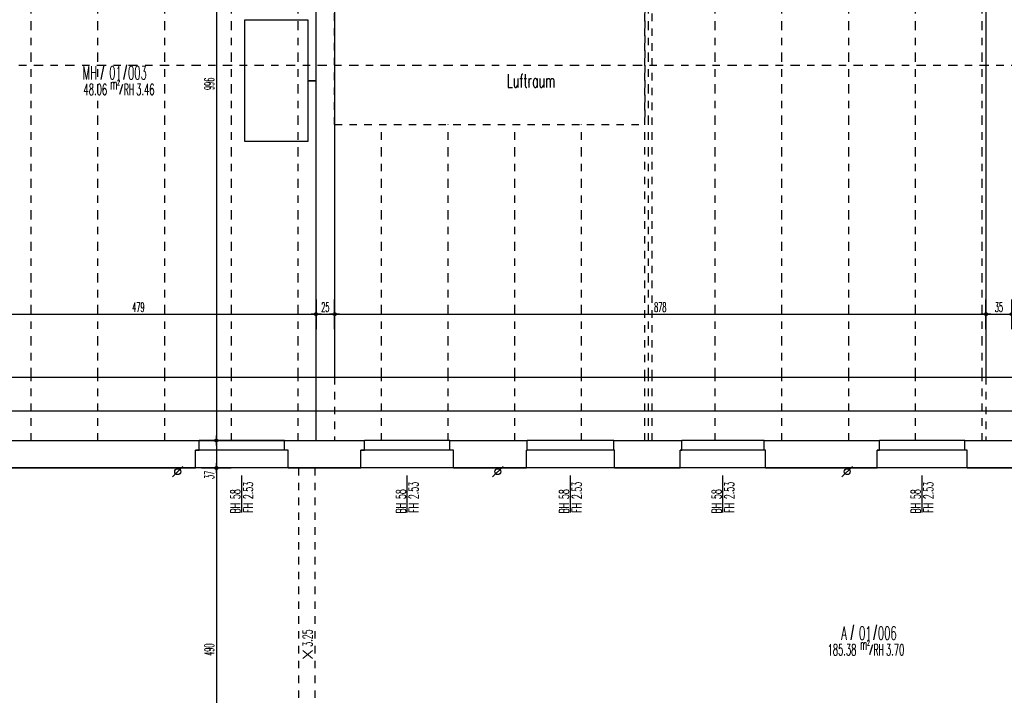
# Model space of a CAD drawing. Extents: x -14.3 to 68.8, y -3.9 to 57.4.
# Tile 9 of 46: x 1.2 to 14.5, y 7.4 to 16.5. Entities that reach past the tile are written whole.
import ezdxf
from ezdxf.enums import TextEntityAlignment as Align

# ---------------------------------------------------------------- set-up
doc = ezdxf.new("R2010")
doc.units = 0
doc.header["$LTSCALE"] = 0.25
doc.header["$MEASUREMENT"] = 0
doc.header["$PDMODE"] = 34
doc.header["$PDSIZE"] = 0.06
for name, pattern in [('BOS_PUNKT', [0.18, 0, -0.18]), ('BOS_STRICH', [0.4, 0.2, -0.2]), ('STRICHPUNKT', [1, 0.5, -0.25, 0, -0.25])]:
    doc.linetypes.add(name, pattern=pattern)
doc.layers.get('0').update_dxf_attribs({"color": 30, "linetype": 'CONTINUOUS'})
doc.layers.get('DEFPOINTS').update_dxf_attribs({"linetype": 'CONTINUOUS'})
for name, color, linetype in [('01ATTRMB', 7, 'CONTINUOUS'), ('01BEM-A', 7, 'CONTINUOUS'), ('01BEM-FEN', 7, 'CONTINUOUS'), ('01BEM-I', 7, 'CONTINUOUS'), ('01DCH', 3, 'CONTINUOUS'), ('01DCH-S', 7, 'CONTINUOUS'), ('01FEN', 4, 'CONTINUOUS'), ('01FEN-U', 7, 'BOS_PUNKT'), ('01FLA-NGF', 1, 'CONTINUOUS'), ('01FLA-POLY1', 1, 'CONTINUOUS'), ('01TGA-STG', 4, 'CONTINUOUS'), ('01TXT', 7, 'CONTINUOUS'), ('01WAN', 3, 'CONTINUOUS'), ('01WAN-S', 7, 'CONTINUOUS'), ('01WAN-UZ', 7, 'BOS_PUNKT'), ('01WAN-V', 3, 'BOS_STRICH')]:
    doc.layers.add(name, color=color, linetype=linetype)
doc.styles.add('BOS', font='romans.shx', dxfattribs={"width": 0.6})
doc.styles.add('BOS-BEM', font='romans.shx', dxfattribs={"width": 0.5})
doc.dimstyles.new('BOS-130', dxfattribs={"dimscale": 0.001, "dimtxt": 130, "dimasz": 10.666667, "dimexe": 1.8, "dimexo": 0.1, "dimgap": 30, "dimtad": 1, "dimdec": 4, "dimlfac": 100, "dimrnd": 0.5, "dimzin": 12, "dimtxsty": 'BOS-BEM', "dimblk1": 'BOS-BEM', "dimblk2": 'BOS-BEM', "dimsah": 1, "dimcen": 1.5, "dimse1": 1, "dimse2": 1, "dimclrd": 256, "dimclre": 256, "dimclrt": 256, "dimazin": 3, "dimtfac": 1, "dimtdec": 4, "dimtmove": 0, "dimatfit": 3, "dimtvp": 1.2, "dimtolj": 1, "dimtzin": 0})
doc.dimstyles.new('BOS-180', dxfattribs={"dimscale": 0.001, "dimtxt": 180, "dimasz": 13, "dimexe": 1.8, "dimexo": 0.1, "dimgap": 50, "dimtad": 1, "dimdec": 4, "dimlfac": 100, "dimrnd": 0.5, "dimzin": 12, "dimtxsty": 'BOS-BEM', "dimblk1": 'BOS-BEM', "dimblk2": 'BOS-BEM', "dimsah": 1, "dimcen": 1.5, "dimse1": 1, "dimse2": 1, "dimclrd": 256, "dimclre": 256, "dimclrt": 256, "dimazin": 3, "dimtfac": 1, "dimtdec": 4, "dimtmove": 0, "dimatfit": 3, "dimtvp": 1.2, "dimtolj": 1, "dimtzin": 0})

# ---------------------------------------------------------------- blocks, each defined once
blk = doc.blocks.new('BL_TGA-STGL')
blk.add_line((-0.071, -0.071), (0.071, 0.071))
blk.add_circle((0, 0), 0.04)
blk = doc.blocks.new('BOS-BEM')
for p, q in [((0, -18.75), (0, 18.75)), ((-6.25, 0), (6.25, 0))]:
    blk.add_line(p, q)
blk.add_circle((0, 0), 2)
blk = doc.blocks.new('*D806')
at = {"layer": '01BEM-A'}
blk.add_line((48.781, -2.462), (-4.007, -2.462), dxfattribs=at)
at = {"layer": 'DEFPOINTS', "color": 0}
for p in [(48.794, 10.707), (-4.02, 1.57), (-4.02, -2.462)]:
    blk.add_point(p, dxfattribs=at)
at = {"layer": '01BEM-A', "xscale": 0.013, "yscale": 0.013, "zscale": 0.013, "rotation": 180}
blk.add_blockref('BOS-BEM', (-4.02, -2.462), dxfattribs=at)
at = {"layer": '01BEM-A', "xscale": 0.013, "yscale": 0.013, "zscale": 0.013}
blk.add_blockref('BOS-BEM', (48.794, -2.462), dxfattribs=at)
at = {"layer": '01BEM-A', "insert": (22.387, -2.322), "char_height": 0.18, "attachment_point": 5, "style": 'BOS-BEM'}
blk.add_mtext('\\A1;5281.5', dxfattribs=at)
blk = doc.blocks.new('*D1019')
at = {"layer": '01BEM-A'}
blk.add_line((0.013, 25.573), (3.642, 25.573), dxfattribs=at)
at = {"layer": 'DEFPOINTS', "color": 0}
for p in [(3.655, 25.573), (0, 10.81), (3.655, 10.81)]:
    blk.add_point(p, dxfattribs=at)
at = {"layer": '01BEM-A', "xscale": 0.013, "yscale": 0.013, "zscale": 0.013, "rotation": 180}
blk.add_blockref('BOS-BEM', (0, 25.573), dxfattribs=at)
at = {"layer": '01BEM-A', "xscale": 0.013, "yscale": 0.013, "zscale": 0.013}
blk.add_blockref('BOS-BEM', (3.655, 25.573), dxfattribs=at)
at = {"layer": '01BEM-A', "insert": (1.827, 25.713), "char_height": 0.18, "attachment_point": 5, "style": 'BOS-BEM'}
blk.add_mtext('\\A1;365.5', dxfattribs=at)
blk = doc.blocks.new('*D1018')
at = {"layer": '01BEM-A'}
blk.add_line((3.668, 25.573), (4.792, 25.573), dxfattribs=at)
at = {"layer": 'DEFPOINTS', "color": 0}
for p in [(4.805, 25.573), (3.655, 10.81), (4.805, 10.81)]:
    blk.add_point(p, dxfattribs=at)
at = {"layer": '01BEM-A', "xscale": 0.013, "yscale": 0.013, "zscale": 0.013, "rotation": 180}
blk.add_blockref('BOS-BEM', (3.655, 25.573), dxfattribs=at)
at = {"layer": '01BEM-A', "xscale": 0.013, "yscale": 0.013, "zscale": 0.013}
blk.add_blockref('BOS-BEM', (4.805, 25.573), dxfattribs=at)
at = {"layer": '01BEM-A', "insert": (4.23, 25.713), "char_height": 0.18, "attachment_point": 5, "style": 'BOS-BEM'}
blk.add_mtext('\\A1;115', dxfattribs=at)
blk = doc.blocks.new('*D1017')
at = {"layer": '01BEM-A'}
blk.add_line((4.818, 25.573), (5.822, 25.573), dxfattribs=at)
at = {"layer": 'DEFPOINTS', "color": 0}
for p in [(5.835, 25.573), (4.805, 10.81), (5.835, 10.81)]:
    blk.add_point(p, dxfattribs=at)
at = {"layer": '01BEM-A', "xscale": 0.013, "yscale": 0.013, "zscale": 0.013, "rotation": 180}
blk.add_blockref('BOS-BEM', (4.805, 25.573), dxfattribs=at)
at = {"layer": '01BEM-A', "xscale": 0.013, "yscale": 0.013, "zscale": 0.013}
blk.add_blockref('BOS-BEM', (5.835, 25.573), dxfattribs=at)
at = {"layer": '01BEM-A', "insert": (5.32, 25.713), "char_height": 0.18, "attachment_point": 5, "style": 'BOS-BEM'}
blk.add_mtext('\\A1;103', dxfattribs=at)
blk = doc.blocks.new('*D1016')
at = {"layer": '01BEM-A'}
blk.add_line((5.848, 25.573), (7.022, 25.573), dxfattribs=at)
at = {"layer": 'DEFPOINTS', "color": 0}
for p in [(7.035, 25.573), (5.835, 10.81), (7.035, 10.81)]:
    blk.add_point(p, dxfattribs=at)
at = {"layer": '01BEM-A', "xscale": 0.013, "yscale": 0.013, "zscale": 0.013, "rotation": 180}
blk.add_blockref('BOS-BEM', (5.835, 25.573), dxfattribs=at)
at = {"layer": '01BEM-A', "xscale": 0.013, "yscale": 0.013, "zscale": 0.013}
blk.add_blockref('BOS-BEM', (7.035, 25.573), dxfattribs=at)
at = {"layer": '01BEM-A', "insert": (6.435, 25.713), "char_height": 0.18, "attachment_point": 5, "style": 'BOS-BEM'}
blk.add_mtext('\\A1;120', dxfattribs=at)
blk = doc.blocks.new('*D1015')
at = {"layer": '01BEM-A'}
blk.add_line((7.048, 25.573), (8.062, 25.573), dxfattribs=at)
at = {"layer": 'DEFPOINTS', "color": 0}
for p in [(8.075, 25.573), (7.035, 10.81), (8.075, 10.81)]:
    blk.add_point(p, dxfattribs=at)
at = {"layer": '01BEM-A', "xscale": 0.013, "yscale": 0.013, "zscale": 0.013, "rotation": 180}
blk.add_blockref('BOS-BEM', (7.035, 25.573), dxfattribs=at)
at = {"layer": '01BEM-A', "xscale": 0.013, "yscale": 0.013, "zscale": 0.013}
blk.add_blockref('BOS-BEM', (8.075, 25.573), dxfattribs=at)
at = {"layer": '01BEM-A', "insert": (7.555, 25.713), "char_height": 0.18, "attachment_point": 5, "style": 'BOS-BEM'}
blk.add_mtext('\\A1;104', dxfattribs=at)
blk = doc.blocks.new('*D1014')
at = {"layer": '01BEM-A'}
blk.add_line((8.088, 25.573), (9.232, 25.573), dxfattribs=at)
at = {"layer": 'DEFPOINTS', "color": 0}
for p in [(9.245, 25.573), (8.075, 10.81), (9.245, 10.81)]:
    blk.add_point(p, dxfattribs=at)
at = {"layer": '01BEM-A', "xscale": 0.013, "yscale": 0.013, "zscale": 0.013, "rotation": 180}
blk.add_blockref('BOS-BEM', (8.075, 25.573), dxfattribs=at)
at = {"layer": '01BEM-A', "xscale": 0.013, "yscale": 0.013, "zscale": 0.013}
blk.add_blockref('BOS-BEM', (9.245, 25.573), dxfattribs=at)
at = {"layer": '01BEM-A', "insert": (8.66, 25.713), "char_height": 0.18, "attachment_point": 5, "style": 'BOS-BEM'}
blk.add_mtext('\\A1;117', dxfattribs=at)
blk = doc.blocks.new('*D1013')
at = {"layer": '01BEM-A'}
blk.add_line((9.258, 25.573), (10.147, 25.573), dxfattribs=at)
at = {"layer": 'DEFPOINTS', "color": 0}
for p in [(10.16, 25.573), (9.245, 10.81), (10.16, 10.81)]:
    blk.add_point(p, dxfattribs=at)
at = {"layer": '01BEM-A', "xscale": 0.013, "yscale": 0.013, "zscale": 0.013, "rotation": 180}
blk.add_blockref('BOS-BEM', (9.245, 25.573), dxfattribs=at)
at = {"layer": '01BEM-A', "xscale": 0.013, "yscale": 0.013, "zscale": 0.013}
blk.add_blockref('BOS-BEM', (10.16, 25.573), dxfattribs=at)
at = {"layer": '01BEM-A', "insert": (9.703, 25.713), "char_height": 0.18, "attachment_point": 5, "style": 'BOS-BEM'}
blk.add_mtext('\\A1;91.5', dxfattribs=at)
blk = doc.blocks.new('*D1012')
at = {"layer": '01BEM-A'}
blk.add_line((10.173, 25.573), (11.257, 25.573), dxfattribs=at)
at = {"layer": 'DEFPOINTS', "color": 0}
for p in [(11.27, 25.573), (10.16, 10.81), (11.27, 10.81)]:
    blk.add_point(p, dxfattribs=at)
at = {"layer": '01BEM-A', "xscale": 0.013, "yscale": 0.013, "zscale": 0.013, "rotation": 180}
blk.add_blockref('BOS-BEM', (10.16, 25.573), dxfattribs=at)
at = {"layer": '01BEM-A', "xscale": 0.013, "yscale": 0.013, "zscale": 0.013}
blk.add_blockref('BOS-BEM', (11.27, 25.573), dxfattribs=at)
at = {"layer": '01BEM-A', "insert": (10.715, 25.713), "char_height": 0.18, "attachment_point": 5, "style": 'BOS-BEM'}
blk.add_mtext('\\A1;111', dxfattribs=at)
blk = doc.blocks.new('*D1011')
at = {"layer": '01BEM-A'}
blk.add_line((11.283, 25.573), (12.812, 25.573), dxfattribs=at)
at = {"layer": 'DEFPOINTS', "color": 0}
for p in [(12.825, 25.573), (11.27, 10.81), (12.825, 10.81)]:
    blk.add_point(p, dxfattribs=at)
at = {"layer": '01BEM-A', "xscale": 0.013, "yscale": 0.013, "zscale": 0.013, "rotation": 180}
blk.add_blockref('BOS-BEM', (11.27, 25.573), dxfattribs=at)
at = {"layer": '01BEM-A', "xscale": 0.013, "yscale": 0.013, "zscale": 0.013}
blk.add_blockref('BOS-BEM', (12.825, 25.573), dxfattribs=at)
at = {"layer": '01BEM-A', "insert": (12.047, 25.713), "char_height": 0.18, "attachment_point": 5, "style": 'BOS-BEM'}
blk.add_mtext('\\A1;155.5', dxfattribs=at)
blk = doc.blocks.new('*D1010')
at = {"layer": '01BEM-A'}
blk.add_line((12.838, 25.573), (13.962, 25.573), dxfattribs=at)
at = {"layer": 'DEFPOINTS', "color": 0}
for p in [(13.975, 25.573), (12.825, 10.81), (13.975, 10.81)]:
    blk.add_point(p, dxfattribs=at)
at = {"layer": '01BEM-A', "xscale": 0.013, "yscale": 0.013, "zscale": 0.013, "rotation": 180}
blk.add_blockref('BOS-BEM', (12.825, 25.573), dxfattribs=at)
at = {"layer": '01BEM-A', "xscale": 0.013, "yscale": 0.013, "zscale": 0.013}
blk.add_blockref('BOS-BEM', (13.975, 25.573), dxfattribs=at)
at = {"layer": '01BEM-A', "insert": (13.4, 25.713), "char_height": 0.18, "attachment_point": 5, "style": 'BOS-BEM'}
blk.add_mtext('\\A1;115', dxfattribs=at)
blk = doc.blocks.new('*D1009')
at = {"layer": '01BEM-A'}
blk.add_line((13.988, 25.573), (14.877, 25.573), dxfattribs=at)
at = {"layer": 'DEFPOINTS', "color": 0}
for p in [(14.89, 25.573), (13.975, 10.81), (14.89, 10.81)]:
    blk.add_point(p, dxfattribs=at)
at = {"layer": '01BEM-A', "xscale": 0.013, "yscale": 0.013, "zscale": 0.013, "rotation": 180}
blk.add_blockref('BOS-BEM', (13.975, 25.573), dxfattribs=at)
at = {"layer": '01BEM-A', "xscale": 0.013, "yscale": 0.013, "zscale": 0.013}
blk.add_blockref('BOS-BEM', (14.89, 25.573), dxfattribs=at)
at = {"layer": '01BEM-A', "insert": (14.432, 25.713), "char_height": 0.18, "attachment_point": 5, "style": 'BOS-BEM'}
blk.add_mtext('\\A1;91.5', dxfattribs=at)
blk = doc.blocks.new('*D1006')
at = {"layer": '01BEM-A'}
blk.add_line((0.393, 26.06), (3.592, 26.06), dxfattribs=at)
at = {"layer": 'DEFPOINTS', "color": 0}
for p in [(3.605, 26.06), (0.38, 10.44), (3.605, 10.44)]:
    blk.add_point(p, dxfattribs=at)
at = {"layer": '01BEM-A', "xscale": 0.013, "yscale": 0.013, "zscale": 0.013, "rotation": 180}
blk.add_blockref('BOS-BEM', (0.38, 26.06), dxfattribs=at)
at = {"layer": '01BEM-A', "xscale": 0.013, "yscale": 0.013, "zscale": 0.013}
blk.add_blockref('BOS-BEM', (3.605, 26.06), dxfattribs=at)
at = {"layer": '01BEM-A', "insert": (1.992, 26.2), "char_height": 0.18, "attachment_point": 5, "style": 'BOS-BEM'}
blk.add_mtext('\\A1;322.5', dxfattribs=at)
blk = doc.blocks.new('*D1005')
at = {"layer": '01BEM-A'}
blk.add_line((3.618, 26.06), (4.842, 26.06), dxfattribs=at)
at = {"layer": 'DEFPOINTS', "color": 0}
for p in [(4.855, 26.06), (3.605, 10.44), (4.855, 10.44)]:
    blk.add_point(p, dxfattribs=at)
at = {"layer": '01BEM-A', "xscale": 0.013, "yscale": 0.013, "zscale": 0.013, "rotation": 180}
blk.add_blockref('BOS-BEM', (3.605, 26.06), dxfattribs=at)
at = {"layer": '01BEM-A', "xscale": 0.013, "yscale": 0.013, "zscale": 0.013}
blk.add_blockref('BOS-BEM', (4.855, 26.06), dxfattribs=at)
at = {"layer": '01BEM-A', "insert": (4.23, 26.2), "char_height": 0.18, "attachment_point": 5, "style": 'BOS-BEM'}
blk.add_mtext('\\A1;125', dxfattribs=at)
blk = doc.blocks.new('*D1004')
at = {"layer": '01BEM-A'}
blk.add_line((4.868, 26.06), (5.822, 26.06), dxfattribs=at)
at = {"layer": 'DEFPOINTS', "color": 0}
for p in [(5.835, 26.06), (4.855, 10.44), (5.835, 10.44)]:
    blk.add_point(p, dxfattribs=at)
at = {"layer": '01BEM-A', "xscale": 0.013, "yscale": 0.013, "zscale": 0.013, "rotation": 180}
blk.add_blockref('BOS-BEM', (4.855, 26.06), dxfattribs=at)
at = {"layer": '01BEM-A', "xscale": 0.013, "yscale": 0.013, "zscale": 0.013}
blk.add_blockref('BOS-BEM', (5.835, 26.06), dxfattribs=at)
at = {"layer": '01BEM-A', "insert": (5.345, 26.2), "char_height": 0.18, "attachment_point": 5, "style": 'BOS-BEM'}
blk.add_mtext('\\A1;98', dxfattribs=at)
blk = doc.blocks.new('*D1003')
at = {"layer": '01BEM-A'}
blk.add_line((5.848, 26.06), (7.072, 26.06), dxfattribs=at)
at = {"layer": 'DEFPOINTS', "color": 0}
for p in [(7.085, 26.06), (5.835, 10.44), (7.085, 10.44)]:
    blk.add_point(p, dxfattribs=at)
at = {"layer": '01BEM-A', "xscale": 0.013, "yscale": 0.013, "zscale": 0.013, "rotation": 180}
blk.add_blockref('BOS-BEM', (5.835, 26.06), dxfattribs=at)
at = {"layer": '01BEM-A', "xscale": 0.013, "yscale": 0.013, "zscale": 0.013}
blk.add_blockref('BOS-BEM', (7.085, 26.06), dxfattribs=at)
at = {"layer": '01BEM-A', "insert": (6.46, 26.2), "char_height": 0.18, "attachment_point": 5, "style": 'BOS-BEM'}
blk.add_mtext('\\A1;125', dxfattribs=at)
blk = doc.blocks.new('*D1002')
at = {"layer": '01BEM-A'}
blk.add_line((7.098, 26.06), (8.052, 26.06), dxfattribs=at)
at = {"layer": 'DEFPOINTS', "color": 0}
for p in [(8.065, 26.06), (7.085, 10.44), (8.065, 10.44)]:
    blk.add_point(p, dxfattribs=at)
at = {"layer": '01BEM-A', "xscale": 0.013, "yscale": 0.013, "zscale": 0.013, "rotation": 180}
blk.add_blockref('BOS-BEM', (7.085, 26.06), dxfattribs=at)
at = {"layer": '01BEM-A', "xscale": 0.013, "yscale": 0.013, "zscale": 0.013}
blk.add_blockref('BOS-BEM', (8.065, 26.06), dxfattribs=at)
at = {"layer": '01BEM-A', "insert": (7.575, 26.2), "char_height": 0.18, "attachment_point": 5, "style": 'BOS-BEM'}
blk.add_mtext('\\A1;98', dxfattribs=at)
blk = doc.blocks.new('*D1001')
at = {"layer": '01BEM-A'}
blk.add_line((8.078, 26.06), (9.242, 26.06), dxfattribs=at)
at = {"layer": 'DEFPOINTS', "color": 0}
for p in [(9.255, 26.06), (8.065, 10.44), (9.255, 10.44)]:
    blk.add_point(p, dxfattribs=at)
at = {"layer": '01BEM-A', "xscale": 0.013, "yscale": 0.013, "zscale": 0.013, "rotation": 180}
blk.add_blockref('BOS-BEM', (8.065, 26.06), dxfattribs=at)
at = {"layer": '01BEM-A', "xscale": 0.013, "yscale": 0.013, "zscale": 0.013}
blk.add_blockref('BOS-BEM', (9.255, 26.06), dxfattribs=at)
at = {"layer": '01BEM-A', "insert": (8.66, 26.2), "char_height": 0.18, "attachment_point": 5, "style": 'BOS-BEM'}
blk.add_mtext('\\A1;119', dxfattribs=at)
blk = doc.blocks.new('*D1000')
at = {"layer": '01BEM-A'}
blk.add_line((9.268, 26.06), (10.127, 26.06), dxfattribs=at)
at = {"layer": 'DEFPOINTS', "color": 0}
for p in [(10.14, 26.06), (9.255, 10.44), (10.14, 10.44)]:
    blk.add_point(p, dxfattribs=at)
at = {"layer": '01BEM-A', "xscale": 0.013, "yscale": 0.013, "zscale": 0.013, "rotation": 180}
blk.add_blockref('BOS-BEM', (9.255, 26.06), dxfattribs=at)
at = {"layer": '01BEM-A', "xscale": 0.013, "yscale": 0.013, "zscale": 0.013}
blk.add_blockref('BOS-BEM', (10.14, 26.06), dxfattribs=at)
at = {"layer": '01BEM-A', "insert": (9.698, 26.2), "char_height": 0.18, "attachment_point": 5, "style": 'BOS-BEM'}
blk.add_mtext('\\A1;88.5', dxfattribs=at)
blk = doc.blocks.new('*D999')
at = {"layer": '01BEM-A'}
blk.add_line((10.153, 26.06), (11.277, 26.06), dxfattribs=at)
at = {"layer": 'DEFPOINTS', "color": 0}
for p in [(11.29, 26.06), (10.14, 10.44), (11.29, 10.44)]:
    blk.add_point(p, dxfattribs=at)
at = {"layer": '01BEM-A', "xscale": 0.013, "yscale": 0.013, "zscale": 0.013, "rotation": 180}
blk.add_blockref('BOS-BEM', (10.14, 26.06), dxfattribs=at)
at = {"layer": '01BEM-A', "xscale": 0.013, "yscale": 0.013, "zscale": 0.013}
blk.add_blockref('BOS-BEM', (11.29, 26.06), dxfattribs=at)
at = {"layer": '01BEM-A', "insert": (10.715, 26.2), "char_height": 0.18, "attachment_point": 5, "style": 'BOS-BEM'}
blk.add_mtext('\\A1;115', dxfattribs=at)
blk = doc.blocks.new('*D998')
at = {"layer": '01BEM-A'}
blk.add_line((11.303, 26.06), (12.782, 26.06), dxfattribs=at)
at = {"layer": 'DEFPOINTS', "color": 0}
for p in [(12.795, 26.06), (11.29, 10.44), (12.795, 10.44)]:
    blk.add_point(p, dxfattribs=at)
at = {"layer": '01BEM-A', "xscale": 0.013, "yscale": 0.013, "zscale": 0.013, "rotation": 180}
blk.add_blockref('BOS-BEM', (11.29, 26.06), dxfattribs=at)
at = {"layer": '01BEM-A', "xscale": 0.013, "yscale": 0.013, "zscale": 0.013}
blk.add_blockref('BOS-BEM', (12.795, 26.06), dxfattribs=at)
at = {"layer": '01BEM-A', "insert": (12.043, 26.2), "char_height": 0.18, "attachment_point": 5, "style": 'BOS-BEM'}
blk.add_mtext('\\A1;150.5', dxfattribs=at)
blk = doc.blocks.new('*D997')
at = {"layer": '01BEM-A'}
blk.add_line((12.808, 26.06), (13.992, 26.06), dxfattribs=at)
at = {"layer": 'DEFPOINTS', "color": 0}
for p in [(14.005, 26.06), (12.795, 10.44), (14.005, 10.44)]:
    blk.add_point(p, dxfattribs=at)
at = {"layer": '01BEM-A', "xscale": 0.013, "yscale": 0.013, "zscale": 0.013, "rotation": 180}
blk.add_blockref('BOS-BEM', (12.795, 26.06), dxfattribs=at)
at = {"layer": '01BEM-A', "xscale": 0.013, "yscale": 0.013, "zscale": 0.013}
blk.add_blockref('BOS-BEM', (14.005, 26.06), dxfattribs=at)
at = {"layer": '01BEM-A', "insert": (13.4, 26.2), "char_height": 0.18, "attachment_point": 5, "style": 'BOS-BEM'}
blk.add_mtext('\\A1;121', dxfattribs=at)
blk = doc.blocks.new('*D996')
at = {"layer": '01BEM-A'}
blk.add_line((14.018, 26.06), (14.847, 26.06), dxfattribs=at)
at = {"layer": 'DEFPOINTS', "color": 0}
for p in [(14.86, 26.06), (14.005, 10.44), (14.86, 10.44)]:
    blk.add_point(p, dxfattribs=at)
at = {"layer": '01BEM-A', "xscale": 0.013, "yscale": 0.013, "zscale": 0.013, "rotation": 180}
blk.add_blockref('BOS-BEM', (14.005, 26.06), dxfattribs=at)
at = {"layer": '01BEM-A', "xscale": 0.013, "yscale": 0.013, "zscale": 0.013}
blk.add_blockref('BOS-BEM', (14.86, 26.06), dxfattribs=at)
at = {"layer": '01BEM-A', "insert": (14.432, 26.2), "char_height": 0.18, "attachment_point": 5, "style": 'BOS-BEM'}
blk.add_mtext('\\A1;85.5', dxfattribs=at)
blk = doc.blocks.new('*D976')
at = {"layer": '01BEM-A'}
blk.add_line((0.013, 26.548), (36.117, 26.548), dxfattribs=at)
at = {"layer": 'DEFPOINTS', "color": 0}
for p in [(36.13, 26.548), (36.13, 10.81), (0, 9.02)]:
    blk.add_point(p, dxfattribs=at)
at = {"layer": '01BEM-A', "xscale": 0.013, "yscale": 0.013, "zscale": 0.013, "rotation": 180}
blk.add_blockref('BOS-BEM', (0, 26.548), dxfattribs=at)
at = {"layer": '01BEM-A', "xscale": 0.013, "yscale": 0.013, "zscale": 0.013}
blk.add_blockref('BOS-BEM', (36.13, 26.548), dxfattribs=at)
at = {"layer": '01BEM-A', "insert": (18.065, 26.688), "char_height": 0.18, "attachment_point": 5, "style": 'BOS-BEM'}
blk.add_mtext('\\A1;3613', dxfattribs=at)
blk = doc.blocks.new('*D791')
at = {"layer": '01BEM-A'}
blk.add_line((-4.007, 27.035), (36.117, 27.035), dxfattribs=at)
at = {"layer": 'DEFPOINTS', "color": 0}
for p in [(36.13, 27.035), (36.13, 10.81), (-4.02, 9.02)]:
    blk.add_point(p, dxfattribs=at)
at = {"layer": '01BEM-A', "xscale": 0.013, "yscale": 0.013, "zscale": 0.013, "rotation": 180}
blk.add_blockref('BOS-BEM', (-4.02, 27.035), dxfattribs=at)
at = {"layer": '01BEM-A', "xscale": 0.013, "yscale": 0.013, "zscale": 0.013}
blk.add_blockref('BOS-BEM', (36.13, 27.035), dxfattribs=at)
at = {"layer": '01BEM-A', "insert": (16.055, 27.175), "char_height": 0.18, "attachment_point": 5, "style": 'BOS-BEM'}
blk.add_mtext('\\A1;4015', dxfattribs=at)
blk = doc.blocks.new('*D994')
at = {"layer": '01BEM-I'}
blk.add_line((3.886, 20.759), (3.886, 10.821), dxfattribs=at)
at = {"layer": 'DEFPOINTS', "color": 0}
for p in [(5.23, 20.77), (3.886, 10.81), (5.23, 10.81)]:
    blk.add_point(p, dxfattribs=at)
at = {"layer": '01BEM-I', "xscale": 0.01066666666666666, "yscale": 0.01066666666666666, "zscale": 0.01066666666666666}
for p, rotation in [((3.886, 20.77), 90), ((3.886, 10.81), 270)]:
    blk.add_blockref('BOS-BEM', p, dxfattribs=dict(at, rotation=rotation))
at = {"layer": '01BEM-I', "insert": (3.791, 15.619), "char_height": 0.13, "attachment_point": 5, "rotation": 90, "style": 'BOS-BEM'}
blk.add_mtext('\\A1;996', dxfattribs=at)
blk = doc.blocks.new('*D1026')
at = {"layer": '01BEM-I'}
for p, q in [((3.886, 10.799), (3.886, 10.451)), ((3.886, 10.44), (3.886, 10.264))]:
    blk.add_line(p, q, dxfattribs=at)
at = {"layer": 'DEFPOINTS', "color": 0}
for p in [(5.23, 10.81), (3.886, 10.44), (5.22, 10.44)]:
    blk.add_point(p, dxfattribs=at)
at = {"layer": '01BEM-I', "xscale": 0.01066666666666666, "yscale": 0.01066666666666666, "zscale": 0.01066666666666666}
for p, rotation in [((3.886, 10.81), 90), ((3.886, 10.44), 270)]:
    blk.add_blockref('BOS-BEM', p, dxfattribs=dict(at, rotation=rotation))
at = {"layer": '01BEM-I', "insert": (3.791, 10.347), "char_height": 0.13, "attachment_point": 5, "rotation": 90, "style": 'BOS-BEM'}
blk.add_mtext('\\A1;37', dxfattribs=at)
blk = doc.blocks.new('*D1025')
at = {"layer": '01BEM-I'}
blk.add_line((3.886, 10.429), (3.886, 5.551), dxfattribs=at)
at = {"layer": 'DEFPOINTS', "color": 0}
for p in [(5.22, 10.44), (3.886, 5.54), (5.22, 5.54)]:
    blk.add_point(p, dxfattribs=at)
at = {"layer": '01BEM-I', "xscale": 0.01066666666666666, "yscale": 0.01066666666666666, "zscale": 0.01066666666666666}
for p, rotation in [((3.886, 10.44), 90), ((3.886, 5.54), 270)]:
    blk.add_blockref('BOS-BEM', p, dxfattribs=dict(at, rotation=rotation))
at = {"layer": '01BEM-I', "insert": (3.791, 7.99), "char_height": 0.13, "attachment_point": 5, "rotation": 90, "style": 'BOS-BEM'}
blk.add_mtext('\\A1;490', dxfattribs=at)
blk = doc.blocks.new('*D1030')
at = {"layer": '01BEM-I'}
blk.add_line((0.451, 12.513), (5.219, 12.513), dxfattribs=at)
at = {"layer": 'DEFPOINTS', "color": 0}
for p in [(5.23, 12.886), (0.44, 12.86), (5.23, 12.513)]:
    blk.add_point(p, dxfattribs=at)
at = {"layer": '01BEM-I', "xscale": 0.01066666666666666, "yscale": 0.01066666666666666, "zscale": 0.01066666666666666, "rotation": 180}
blk.add_blockref('BOS-BEM', (0.44, 12.513), dxfattribs=at)
at = {"layer": '01BEM-I', "xscale": 0.01066666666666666, "yscale": 0.01066666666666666, "zscale": 0.01066666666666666}
blk.add_blockref('BOS-BEM', (5.23, 12.513), dxfattribs=at)
at = {"layer": '01BEM-I', "insert": (2.835, 12.608), "char_height": 0.13, "attachment_point": 5, "style": 'BOS-BEM'}
blk.add_mtext('\\A1;479', dxfattribs=at)
blk = doc.blocks.new('*D1032')
at = {"layer": '01BEM-I'}
blk.add_line((5.241, 12.513), (5.469, 12.513), dxfattribs=at)
at = {"layer": 'DEFPOINTS', "color": 0}
for p in [(5.23, 12.886), (5.48, 12.886), (5.48, 12.513)]:
    blk.add_point(p, dxfattribs=at)
at = {"layer": '01BEM-I', "xscale": 0.01066666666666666, "yscale": 0.01066666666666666, "zscale": 0.01066666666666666, "rotation": 180}
blk.add_blockref('BOS-BEM', (5.23, 12.513), dxfattribs=at)
at = {"layer": '01BEM-I', "xscale": 0.01066666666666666, "yscale": 0.01066666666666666, "zscale": 0.01066666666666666}
blk.add_blockref('BOS-BEM', (5.48, 12.513), dxfattribs=at)
at = {"layer": '01BEM-I', "insert": (5.355, 12.608), "char_height": 0.13, "attachment_point": 5, "style": 'BOS-BEM'}
blk.add_mtext('\\A1;25', dxfattribs=at)
blk = doc.blocks.new('*D1020')
at = {"layer": '01BEM-I'}
blk.add_line((5.491, 12.513), (14.249, 12.513), dxfattribs=at)
at = {"layer": 'DEFPOINTS', "color": 0}
for p in [(14.26, 13.038), (5.48, 12.886), (14.26, 12.513)]:
    blk.add_point(p, dxfattribs=at)
at = {"layer": '01BEM-I', "xscale": 0.01066666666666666, "yscale": 0.01066666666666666, "zscale": 0.01066666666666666, "rotation": 180}
blk.add_blockref('BOS-BEM', (5.48, 12.513), dxfattribs=at)
at = {"layer": '01BEM-I', "xscale": 0.01066666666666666, "yscale": 0.01066666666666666, "zscale": 0.01066666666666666}
blk.add_blockref('BOS-BEM', (14.26, 12.513), dxfattribs=at)
at = {"layer": '01BEM-I', "insert": (9.87, 12.608), "char_height": 0.13, "attachment_point": 5, "style": 'BOS-BEM'}
blk.add_mtext('\\A1;878', dxfattribs=at)
blk = doc.blocks.new('*D1036')
at = {"layer": '01BEM-I'}
blk.add_line((14.271, 12.513), (14.599, 12.513), dxfattribs=at)
at = {"layer": 'DEFPOINTS', "color": 0}
for p in [(14.26, 13.038), (14.61, 13.038), (14.61, 12.513)]:
    blk.add_point(p, dxfattribs=at)
at = {"layer": '01BEM-I', "xscale": 0.01066666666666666, "yscale": 0.01066666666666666, "zscale": 0.01066666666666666, "rotation": 180}
blk.add_blockref('BOS-BEM', (14.26, 12.513), dxfattribs=at)
at = {"layer": '01BEM-I', "xscale": 0.01066666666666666, "yscale": 0.01066666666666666, "zscale": 0.01066666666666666}
blk.add_blockref('BOS-BEM', (14.61, 12.513), dxfattribs=at)
at = {"layer": '01BEM-I', "insert": (14.435, 12.608), "char_height": 0.13, "attachment_point": 5, "style": 'BOS-BEM'}
blk.add_mtext('\\A1;35', dxfattribs=at)

msp = doc.modelspace()

# ---------------------------------------------------------------- linework, layer by layer
at = {"layer": '01ATTRMB'}
for p, q in [((2.3678821, 15.8771165), (2.3293798, 15.6777363)), ((2.6746137, 15.8771165), (2.6361114, 15.6777363)), ((2.6209067, 15.6116086), (2.5824044, 15.4736128)), ((12.4760632, 8.3232561), (12.4375609, 8.1238759)), ((12.7827948, 8.3232561), (12.7442926, 8.1238759)), ((12.7290878, 8.0577482), (12.6905856, 7.9197524))]:
    msp.add_line(p, q, dxfattribs=at)
at = {"layer": '01BEM-FEN', "linetype": 'BYBLOCK'}
for p, q in [((4.23, 9.84), (4.23, 10.34)), ((6.46, 9.84), (6.46, 10.34)), ((8.66, 9.84), (8.66, 10.34)), ((10.715, 9.84), (10.715, 10.34)), ((13.4, 9.84), (13.4, 10.34))]:
    msp.add_line(p, q, dxfattribs=at)
at = {"layer": '01DCH'}
msp.add_line((0, 11.6651701), (31.7, 11.6651701), dxfattribs=at)
at = {"layer": '01DCH-S'}
msp.add_line((0, 11.21), (31.7, 11.21), dxfattribs=at)
at = {"layer": '01FEN'}
for p, q in [((4.855, 10.68), (3.605, 10.68)), ((7.085, 10.68), (5.835, 10.68)), ((9.255, 10.68), (8.065, 10.68)), ((11.29, 10.68), (10.14, 10.68)), ((14.005, 10.68), (12.795, 10.68))]:
    msp.add_line(p, q, dxfattribs=at)
at = {"layer": '01FEN-U'}
for p, q in [((5.48, 15.07), (5.48, 16.67)), ((9.66, 16.67), (9.66, 15.07)), ((5.48, 15.07), (9.66, 15.07))]:
    msp.add_line(p, q, dxfattribs=at)
at = {"layer": '01FLA-NGF'}
msp.add_lwpolyline([(0.44, 10.81), (3.655, 10.81), (4.805, 10.81), (5.23, 10.81), (5.23, 11.6651701), (5.23, 15.659999), (5.12, 15.659999), (5.12, 14.839999), (4.27, 14.839999), (4.27, 16.479999), (5.12, 16.479999), (5.12, 15.659999), (5.23, 15.659999), (5.23, 20.77), (5.23, 20.77), (0.44, 20.77)], dxfattribs=at)
at = {"layer": '01FLA-POLY1'}
msp.add_lwpolyline([(14.86, 10.44), (14.005, 10.44), (12.795, 10.44), (11.29, 10.44), (10.14, 10.44), (9.255, 10.44), (8.065, 10.44), (7.085, 10.44), (5.835, 10.44), (4.855, 10.44), (3.605, 10.44), (0.38, 10.44), (0.38, 8.54), (0.38, 7.75), (0.38, 3.16)], dxfattribs=at)
at = {"layer": '01WAN'}
for p, q in [((5.23, 11.6651701), (5.23, 20.0748299)), ((5.48, 20.0748299), (5.48, 11.6651701)), ((14.26, 20.0748299), (14.26, 11.6651701)), ((0, 10.81), (3.655, 10.81)), ((4.805, 10.81), (5.885, 10.81)), ((7.035, 10.81), (8.075, 10.81)), ((9.245, 10.81), (10.16, 10.81)), ((11.27, 10.81), (12.825, 10.81)), ((13.975, 10.81), (14.89, 10.81)), ((0.38, 10.44), (3.605, 10.44)), ((4.855, 10.44), (5.835, 10.44)), ((7.085, 10.44), (8.065, 10.44)), ((9.255, 10.44), (10.14, 10.44)), ((11.29, 10.44), (12.795, 10.44)), ((14.005, 10.44), (14.86, 10.44))]:
    msp.add_line(p, q, dxfattribs=at)
for points in [[(3.605, 10.44), (3.605, 10.68), (3.655, 10.68), (3.655, 10.81)], [(4.855, 10.44), (4.855, 10.68), (4.805, 10.68), (4.805, 10.81)], [(5.835, 10.44), (5.835, 10.68), (5.885, 10.68), (5.885, 10.81)], [(7.085, 10.44), (7.085, 10.68), (7.035, 10.68), (7.035, 10.81)], [(8.065, 10.44), (8.065, 10.68), (8.075, 10.68), (8.075, 10.81)], [(9.255, 10.44), (9.255, 10.68), (9.245, 10.68), (9.245, 10.81)], [(10.14, 10.44), (10.14, 10.68), (10.16, 10.68), (10.16, 10.81)], [(11.29, 10.44), (11.29, 10.68), (11.27, 10.68), (11.27, 10.81)], [(12.795, 10.44), (12.795, 10.68), (12.825, 10.68), (12.825, 10.81)], [(14.005, 10.44), (14.005, 10.68), (13.975, 10.68), (13.975, 10.81)]]:
    msp.add_lwpolyline(points, dxfattribs=at)
at = {"layer": '01WAN-S'}
for p, q in [((4.805, 10.81), (3.655, 10.81)), ((7.035, 10.81), (5.885, 10.81)), ((9.245, 10.81), (8.075, 10.81)), ((11.27, 10.81), (10.16, 10.81)), ((13.975, 10.81), (12.825, 10.81)), ((4.855, 10.44), (3.605, 10.44)), ((7.085, 10.44), (5.835, 10.44)), ((9.255, 10.44), (8.065, 10.44)), ((11.29, 10.44), (10.14, 10.44)), ((14.005, 10.44), (12.795, 10.44))]:
    msp.add_line(p, q, dxfattribs=at)
at = {"layer": '01WAN-UZ', "linetype": 'STRICHPUNKT'}
for p, q in [((1.39, 11.6651701), (1.39, 20.0748299)), ((2.29, 11.6651701), (2.29, 20.0748299)), ((3.19, 11.6651701), (3.19, 20.0748299)), ((4.09, 11.6651701), (4.09, 20.0748299)), ((4.99, 11.6651701), (4.99, 20.0748299)), ((9.71, 11.6651701), (9.71, 20.0748299)), ((10.61, 11.6651701), (10.61, 20.0748299)), ((11.51, 11.6651701), (11.51, 20.0748299)), ((12.41, 11.6651701), (12.41, 20.0748299)), ((13.31, 11.6651701), (13.31, 20.0748299)), ((14.21, 11.6651701), (14.21, 20.0748299)), ((0.15, 15.87), (31.33, 15.87)), ((6.11, 11.6651701), (6.11, 15.07)), ((7.01, 11.6651701), (7.01, 15.07)), ((7.91, 11.6651701), (7.91, 15.07)), ((8.81, 11.6651701), (8.81, 15.07))]:
    msp.add_line(p, q, dxfattribs=at)
at = {"layer": '01WAN-UZ'}
for p, q in [((9.66, 11.6651701), (9.66, 20.0748299)), ((9.76, 11.6651701), (9.76, 20.0748299)), ((5, 5.54), (5, 10.44)), ((5.22, 5.54), (5.22, 10.44))]:
    msp.add_line(p, q, dxfattribs=at)
at = {"layer": '01WAN-UZ', "linetype": 'BOS_STRICH'}
for p, q in [((1.39, 10.81), (1.39, 11.6651701)), ((2.29, 10.81), (2.29, 11.6651701)), ((3.19, 10.81), (3.19, 11.6651701)), ((4.09, 10.81), (4.09, 11.6651701)), ((4.99, 10.81), (4.99, 11.6651701)), ((6.11, 10.81), (6.11, 11.6651701)), ((7.01, 10.81), (7.01, 11.6651701)), ((7.91, 10.81), (7.91, 11.6651701)), ((8.81, 10.81), (8.81, 11.6651701)), ((9.66, 10.81), (9.66, 11.6651701)), ((9.71, 10.81), (9.71, 11.6651701)), ((9.76, 10.81), (9.76, 11.6651701)), ((10.61, 10.81), (10.61, 11.6651701)), ((11.51, 10.81), (11.51, 11.6651701)), ((12.41, 10.81), (12.41, 11.6651701)), ((13.31, 10.81), (13.31, 11.6651701)), ((14.21, 10.81), (14.21, 11.6651701))]:
    msp.add_line(p, q, dxfattribs=at)
at = {"layer": '01WAN-V'}
for p, q in [((5.23, 10.81), (5.23, 11.6651701)), ((5.48, 11.6651701), (5.48, 10.809999)), ((14.26, 11.6651701), (14.26, 10.81))]:
    msp.add_line(p, q, dxfattribs=at)

# ---------------------------------------------------------------- block references
at = {"layer": '01TGA-STG'}
for p in [(3.365, 10.39), (7.68, 10.39), (12.39, 10.39)]:
    msp.add_blockref('BL_TGA-STGL', p, dxfattribs=at)

# ---------------------------------------------------------------- texts
at = {"layer": '01ATTRMB', "style": 'BOS'}
for s, height, width, p in [('MH', 0.18, 0.55, (2.0841286, 15.6777363)), ('01', 0.18, 0.55, (2.4414384, 15.6777363)), ('003', 0.18, 0.55, (2.6946798, 15.6777363)), ('48.06', 0.15, 0.55, (2.0956916, 15.4676516)), ('RH', 0.15, 0.5, (2.637692, 15.4676516)), ('3.46', 0.15, 0.55, (2.8046866, 15.4676516)), ('A', 0.18, 0.55, (12.3101669, 8.1238759)), ('01', 0.18, 0.55, (12.5496196, 8.1238759)), ('006', 0.18, 0.55, (12.8028609, 8.1238759)), ('185.38', 0.15, 0.55, (12.1253014, 7.9137912)), ('RH', 0.15, 0.5, (12.7458732, 7.9137912)), ('3.70', 0.15, 0.55, (12.9128677, 7.9137912))]:
    msp.add_text(s, height=height, dxfattribs=dict(at, width=width)).set_placement(p)
at = {"layer": '01ATTRMB', "style": 'BOS', "width": 0.5}
for s, height, p in [('2', 0.07, (2.5862819, 15.6020945)), ('m', 0.15, (2.5514992, 15.5426516)), ('m', 0.15, (12.6596804, 7.9887912)), ('2', 0.07, (12.6944631, 8.0482341))]:
    msp.add_text(s, height=height, dxfattribs=at).set_placement(p, align=Align.RIGHT)
at = {"layer": '01BEM-FEN', "linetype": 'BYBLOCK', "style": 'BOS', "width": 0.6}
for s, p in [('2.53', (4.3798924, 10.0199102)), ('2.53', (6.6098924, 10.0199102)), ('2.53', (8.8098924, 10.0199102)), ('2.53', (10.8648924, 10.0199102)), ('2.53', (13.5498924, 10.0199102)), ('58', (4.2086637, 10.0199102)), ('58', (6.4386637, 10.0199102)), ('58', (8.6386637, 10.0199102)), ('58', (10.6936637, 10.0199102)), ('58', (13.3786637, 10.0199102)), ('BH', (4.2086637, 9.8244798)), ('FH', (4.3798924, 9.8349648)), ('BH', (6.4386637, 9.8244798)), ('FH', (6.6098924, 9.8349648)), ('BH', (8.6386637, 9.8244798)), ('FH', (8.8098924, 9.8349648)), ('BH', (10.6936637, 9.8244798)), ('FH', (10.8648924, 9.8349648)), ('BH', (13.3786637, 9.8244798)), ('FH', (13.5498924, 9.8349648))]:
    msp.add_text(s, height=0.13, rotation=90, dxfattribs=at).set_placement(p)
at = {"layer": '01TXT', "style": 'BOS', "width": 0.6}
msp.add_text('Luftraum', height=0.18, dxfattribs=at).set_placement((8.1293778, 15.5685205), align=Align.CENTER)
at = {"layer": '01TXT', "linetype": 'BYBLOCK', "style": 'BOS', "width": 0.6}
msp.add_text('3.25', height=0.13, rotation=90, dxfattribs=at).set_placement((5.1813027, 8.0302022))
at = {"layer": '01TXT', "linetype": 'BYBLOCK', "style": 'BOS', "width": 1.4}
msp.add_text('X', height=0.13, rotation=90, dxfattribs=at).set_placement((5.1163027, 7.9262585), align=Align.MIDDLE)

# ---------------------------------------------------------------- dimensions: what is measured, and where the dimension line sits
at = {"layer": '01BEM-A'}
for base, p1, p2, picture, middle in [((36.1300276, 27.0351702), (-4.02, 9.02), (36.1300276, 10.81), '*D791', (16.0550138, 27.1751702)), ((36.1300276, 26.5476702), (0, 9.02), (36.1300276, 10.81), '*D976', (18.0650138, 26.6876702)), ((3.605, 26.0601702), (0.38, 10.44), (3.605, 10.44), '*D1006', (1.9925, 26.2001702)), ((4.855, 26.0601702), (3.605, 10.44), (4.855, 10.44), '*D1005', (4.23, 26.2001702)), ((5.835, 26.0601702), (4.855, 10.44), (5.835, 10.44), '*D1004', (5.345, 26.2001702)), ((7.085, 26.0601702), (5.835, 10.44), (7.085, 10.44), '*D1003', (6.46, 26.2001702)), ((8.065, 26.0601702), (7.085, 10.44), (8.065, 10.44), '*D1002', (7.575, 26.2001702)), ((9.255, 26.0601702), (8.065, 10.44), (9.255, 10.44), '*D1001', (8.66, 26.2001702)), ((10.14, 26.0601702), (9.255, 10.44), (10.14, 10.44), '*D1000', (9.6975, 26.2001702)), ((11.29, 26.0601702), (10.14, 10.44), (11.29, 10.44), '*D999', (10.715, 26.2001702)), ((12.795, 26.0601702), (11.29, 10.44), (12.795, 10.44), '*D998', (12.0425, 26.2001702)), ((14.005, 26.0601702), (12.795, 10.44), (14.005, 10.44), '*D997', (13.4, 26.2001702)), ((14.86, 26.0601702), (14.005, 10.44), (14.86, 10.44), '*D996', (14.4325, 26.2001702)), ((3.655, 25.5726702), (0, 10.809999), (3.655, 10.81), '*D1019', (1.8275, 25.7126702)), ((4.805, 25.5726702), (3.655, 10.81), (4.805, 10.81), '*D1018', (4.23, 25.7126702)), ((5.835, 25.5726702), (4.805, 10.81), (5.835, 10.81), '*D1017', (5.32, 25.7126702)), ((7.035, 25.5726702), (5.835, 10.81), (7.035, 10.81), '*D1016', (6.435, 25.7126702)), ((8.075, 25.5726702), (7.035, 10.81), (8.075, 10.81), '*D1015', (7.555, 25.7126702)), ((9.245, 25.5726702), (8.075, 10.81), (9.245, 10.81), '*D1014', (8.66, 25.7126702)), ((10.16, 25.5726702), (9.245, 10.81), (10.16, 10.81), '*D1013', (9.7025, 25.7126702)), ((11.27, 25.5726702), (10.16, 10.81), (11.27, 10.81), '*D1012', (10.715, 25.7126702)), ((12.825, 25.5726702), (11.27, 10.81), (12.825, 10.81), '*D1011', (12.0475, 25.7126702)), ((13.975, 25.5726702), (12.825, 10.81), (13.975, 10.81), '*D1010', (13.4, 25.7126702)), ((14.89, 25.5726702), (13.975, 10.81), (14.89, 10.81), '*D1009', (14.4325, 25.7126702)), ((-4.02, -2.4625), (48.7938626, 10.7069384), (-4.02, 1.57), '*D806', (22.3869313, -2.3225))]:
    dim = msp.add_linear_dim(base=base, p1=p1, p2=p2, dimstyle='BOS-180', dxfattribs=at)
    dim.commit()
    dim.dimension.update_dxf_attribs({"geometry": picture, "text_midpoint": middle})
at = {"layer": '01BEM-I'}
for base, p1, p2, picture, middle in [((3.8855011, 10.81), (5.23, 20.77), (5.23, 10.81), '*D994', (3.8855011, 15.6192733)), ((3.8855011, 10.44), (5.23, 10.81), (5.22, 10.44), '*D1026', (3.8855011, 10.3467143))]:
    dim = msp.add_linear_dim(base=base, p1=p1, p2=p2, angle=90, dimstyle='BOS-130', dxfattribs=at)
    dim.commit()
    dim.dimension.update_dxf_attribs({"geometry": picture, "text_midpoint": middle, "dimtype": 160})
for base, p1, p2, picture, middle in [((14.26, 12.5133794), (5.48, 12.8859847), (14.26, 13.0375515), '*D1020', (9.87, 12.6083794)), ((14.61, 12.5133794), (14.26, 13.0375515), (14.61, 13.0375515), '*D1036', (14.435, 12.6083794)), ((5.23, 12.5133794), (0.44, 12.86), (5.23, 12.8859847), '*D1030', (2.835, 12.6083794)), ((5.48, 12.5133794), (5.23, 12.8859847), (5.48, 12.8859847), '*D1032', (5.355, 12.6083794))]:
    dim = msp.add_linear_dim(base=base, p1=p1, p2=p2, dimstyle='BOS-130', dxfattribs=at)
    dim.commit()
    dim.dimension.update_dxf_attribs({"geometry": picture, "text_midpoint": middle})
dim = msp.add_linear_dim(base=(3.8855011, 5.54), p1=(5.22, 10.44), p2=(5.22, 5.54), angle=90, dimstyle='BOS-130', dxfattribs=at)
dim.commit()
dim.dimension.update_dxf_attribs({"geometry": '*D1025', "text_midpoint": (3.7905011, 7.99)})

doc.saveas('drawing.dxf')
